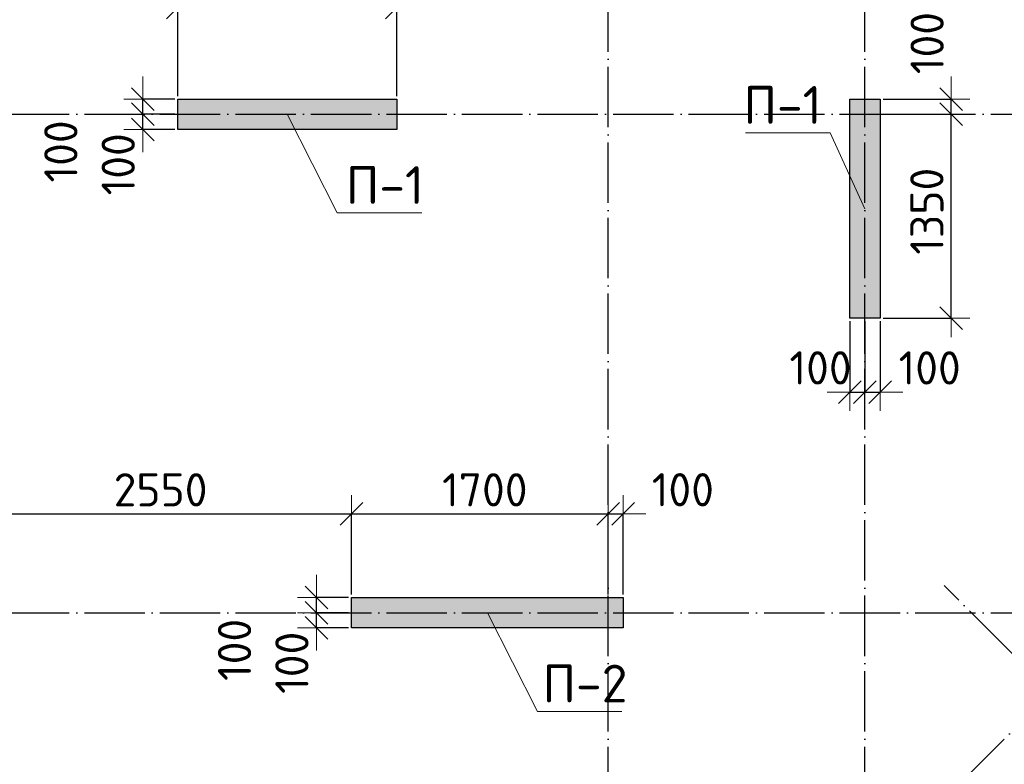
# Model space of a CAD drawing. Header units: millimetres. Extents: x -3495 to 109513, y -3287 to 62337.
# Tile 25 of 41: x 52803 to 59323, y 14197 to 19126. Entities that reach past the tile are written whole.
import ezdxf

# ---------------------------------------------------------------- set-up
doc = ezdxf.new("R2010")
doc.units = ezdxf.units.MM
doc.header["$PDMODE"] = 65
doc.linetypes.add('______11', pattern=[500, 400, -50, 0, -50])
doc.linetypes.add('______5', pattern=[1100, 800, -100, 100, -100])
for name, color, linetype, lineweight in [('Standard', 7, 'Continuous', 25), ('Высотная отметка (отверстия)', 7, 'Continuous', 13), ('Размерная линия_ общее', 7, 'Continuous', 13)]:
    doc.layers.add(name, color=color, linetype=linetype, lineweight=lineweight)
doc.layers.add('Осевая линия_ общее', color=7, linetype='______5', lineweight=13, true_color=0xa0a0a0)
doc.styles.add('ISOCPEUR', font='ISOCPEUR')
doc.dimstyles.new('DIMSTYLE_11', dxfattribs={"dimtxt": 220, "dimasz": 250, "dimexe": 0, "dimexo": 0, "dimgap": 110, "dimtad": 2, "dimdec": 0, "dimrnd": 5, "dimzin": 12, "dimdsep": 46, "dimtxsty": 'ISOCPEUR', "dimblk1": 'ALL_ML_STRICH', "dimblk2": 'ALL_ML_STRICH', "dimsah": 1, "dimcen": 0, "dimclrd": 7, "dimclre": 256, "dimclrt": 7, "dimadec": 0, "dimazin": 0, "dimtfac": 1, "dimtdec": 0, "dimtix": 1, "dimtmove": 2, "dimatfit": 3, "dimfxl": 0, "dimtvp": 1.2, "dimtzin": 0, "dimlwd": 0, "dimlwe": -3, "dimarcsym": 0})
doc.dimstyles.new('DIMSTYLE_3', dxfattribs={"dimtxt": 220, "dimasz": 250, "dimexe": 0, "dimexo": 0, "dimgap": 110, "dimtad": 2, "dimdec": 0, "dimrnd": 5, "dimzin": 12, "dimdsep": 46, "dimtxsty": 'ISOCPEUR', "dimblk1": 'ALL_ML_STRICH', "dimblk2": 'ALL_ML_STRICH', "dimsah": 1, "dimcen": 0, "dimclrd": 7, "dimclre": 256, "dimclrt": 7, "dimadec": 0, "dimazin": 0, "dimtfac": 1, "dimtdec": 0, "dimtix": 1, "dimtmove": 2, "dimatfit": 3, "dimfxl": 0, "dimtzin": 0, "dimlwd": 0, "dimlwe": -3, "dimarcsym": 0})

# ---------------------------------------------------------------- blocks, each defined once
blk = doc.blocks.new('СЛОЖНЫЙ_ОБЪЕКТ_0')
at = {"layer": 'Осевая линия_ общее', "color": 253, "linetype": '______11', "lineweight": -3, "true_color": 0xa0a0a0, "transparency": 33554687}
for p, q in [((56700, -2590), (56700, 47490)), ((58400, -2590), (58400, 47490)), ((50552.2, 5594.3), (66504.5, 21546.6)), ((47230, 18500), (70260, 18500)), ((65387.3, 8917.7), (58924.3, 15380.6)), ((47230, 15200), (76050, 15200))]:
    blk.add_line(p, q, dxfattribs=at)
blk = doc.blocks.new('ALL_ML_STRICH')
at = {"color": 0, "linetype": 'ByBlock', "lineweight": -2}
for p, q in [((-0.3, -0.3), (0.3, 0.3)), ((0, -0.5), (0, 0.5)), ((-1, 0), (0.5, 0))]:
    blk.add_line(p, q, dxfattribs=at)
blk = doc.blocks.new('*D184')
at = {"layer": 'DEFPOINTS', "color": 7, "linetype": 'Continuous', "lineweight": 13, "transparency": 33554687}
for p in [(52450, 15853.8), (52450, 15300), (55000, 15300)]:
    blk.add_point(p, dxfattribs=at)
at = {"layer": 'Размерная линия_ общее', "color": 253, "linetype": 'Continuous', "lineweight": -2, "true_color": 0xa0a0a0, "transparency": 33554687}
for p, q in [((52450, 15320), (52450, 15853.8)), ((55000, 15320), (55000, 15853.8))]:
    blk.add_line(p, q, dxfattribs=at)
at = {"layer": 'Размерная линия_ общее', "color": 7, "linetype": 'Continuous', "lineweight": -2, "transparency": 33554687}
blk.add_line((52450, 15853.8), (55000, 15853.8), dxfattribs=at)
at = {"layer": 'Размерная линия_ общее', "color": 7, "linetype": 'Continuous', "lineweight": 13, "transparency": 33554687, "xscale": 250, "yscale": 250, "zscale": 250, "rotation": 180}
blk.add_blockref('ALL_ML_STRICH', (52450, 15853.8), dxfattribs=at)
at = {"layer": 'Размерная линия_ общее', "color": 7, "linetype": 'Continuous', "lineweight": 13, "transparency": 33554687, "xscale": 250, "yscale": 250, "zscale": 250}
blk.add_blockref('ALL_ML_STRICH', (55000, 15853.8), dxfattribs=at)
at = {"layer": 'Размерная линия_ общее', "color": 7, "linetype": 'Continuous', "lineweight": 13, "transparency": 33554687, "insert": (53736, 16013.8), "char_height": 220, "width": 880, "attachment_point": 5, "style": 'ISOCPEUR'}
blk.add_mtext('\\A1;{2550}', dxfattribs=at)
blk = doc.blocks.new('*D185')
at = {"layer": 'DEFPOINTS', "color": 7, "linetype": 'Continuous', "lineweight": 13, "transparency": 33554687}
for p in [(55000, 15853.8), (55000, 15300), (56700, 15300)]:
    blk.add_point(p, dxfattribs=at)
at = {"layer": 'Размерная линия_ общее', "color": 253, "linetype": 'Continuous', "lineweight": -2, "true_color": 0xa0a0a0, "transparency": 33554687}
for p, q in [((55000, 15320), (55000, 15853.8)), ((56700, 15320), (56700, 15853.8))]:
    blk.add_line(p, q, dxfattribs=at)
at = {"layer": 'Размерная линия_ общее', "color": 7, "linetype": 'Continuous', "lineweight": -2, "transparency": 33554687}
blk.add_line((55000, 15853.8), (56700, 15853.8), dxfattribs=at)
at = {"layer": 'Размерная линия_ общее', "color": 7, "linetype": 'Continuous', "lineweight": 13, "transparency": 33554687, "xscale": 250, "yscale": 250, "zscale": 250, "rotation": 180}
blk.add_blockref('ALL_ML_STRICH', (55000, 15853.8), dxfattribs=at)
at = {"layer": 'Размерная линия_ общее', "color": 7, "linetype": 'Continuous', "lineweight": 13, "transparency": 33554687, "xscale": 250, "yscale": 250, "zscale": 250}
blk.add_blockref('ALL_ML_STRICH', (56700, 15853.8), dxfattribs=at)
at = {"layer": 'Размерная линия_ общее', "color": 7, "linetype": 'Continuous', "lineweight": 13, "transparency": 33554687, "insert": (55883, 16013.8), "char_height": 220, "width": 880, "attachment_point": 5, "style": 'ISOCPEUR'}
blk.add_mtext('\\A1;{1700}', dxfattribs=at)
blk = doc.blocks.new('*D186')
at = {"layer": 'DEFPOINTS', "color": 7, "linetype": 'Continuous', "lineweight": 13, "transparency": 33554687}
for p in [(56700, 15853.8), (56700, 15300), (56800, 15300)]:
    blk.add_point(p, dxfattribs=at)
at = {"layer": 'Размерная линия_ общее', "color": 253, "linetype": 'Continuous', "lineweight": -2, "true_color": 0xa0a0a0, "transparency": 33554687}
for p, q in [((56700, 15320), (56700, 15853.8)), ((56800, 15320), (56800, 15853.8))]:
    blk.add_line(p, q, dxfattribs=at)
at = {"layer": 'Размерная линия_ общее', "color": 7, "linetype": 'Continuous', "lineweight": -2, "transparency": 33554687}
blk.add_line((56700, 15853.8), (56800, 15853.8), dxfattribs=at)
at = {"layer": 'Размерная линия_ общее', "color": 7, "linetype": 'Continuous', "lineweight": 13, "transparency": 33554687, "xscale": 250, "yscale": 250, "zscale": 250}
blk.add_blockref('ALL_ML_STRICH', (56800, 15853.8), dxfattribs=at)
at = {"layer": 'Размерная линия_ общее', "color": 7, "linetype": 'Continuous', "lineweight": 13, "transparency": 33554687, "xscale": 250, "yscale": 250, "zscale": 250, "rotation": 180}
blk.add_blockref('ALL_ML_STRICH', (56700, 15853.8), dxfattribs=at)
at = {"layer": 'Размерная линия_ общее', "color": 7, "linetype": 'Continuous', "lineweight": 13, "transparency": 33554687, "insert": (57194.2, 16014.5), "char_height": 220, "width": 660, "attachment_point": 5, "style": 'ISOCPEUR'}
blk.add_mtext('\\A1;{100}', dxfattribs=at)
blk = doc.blocks.new('*D192')
at = {"layer": 'DEFPOINTS', "color": 7, "linetype": 'Continuous', "lineweight": 13, "transparency": 33554687}
for p in [(51200, 19206.4), (51200, 18600), (53850, 18600)]:
    blk.add_point(p, dxfattribs=at)
at = {"layer": 'Размерная линия_ общее', "color": 253, "linetype": 'Continuous', "lineweight": -2, "true_color": 0xa0a0a0, "transparency": 33554687}
for p, q in [((51200, 18620), (51200, 19206.4)), ((53850, 18620), (53850, 19206.4))]:
    blk.add_line(p, q, dxfattribs=at)
at = {"layer": 'Размерная линия_ общее', "color": 7, "linetype": 'Continuous', "lineweight": -2, "transparency": 33554687}
blk.add_line((51200, 19206.4), (53850, 19206.4), dxfattribs=at)
at = {"layer": 'Размерная линия_ общее', "color": 7, "linetype": 'Continuous', "lineweight": 13, "transparency": 33554687, "xscale": 250, "yscale": 250, "zscale": 250, "rotation": 180}
blk.add_blockref('ALL_ML_STRICH', (51200, 19206.4), dxfattribs=at)
at = {"layer": 'Размерная линия_ общее', "color": 7, "linetype": 'Continuous', "lineweight": 13, "transparency": 33554687, "xscale": 250, "yscale": 250, "zscale": 250}
blk.add_blockref('ALL_ML_STRICH', (53850, 19206.4), dxfattribs=at)
at = {"layer": 'Размерная линия_ общее', "color": 7, "linetype": 'Continuous', "lineweight": 13, "transparency": 33554687, "insert": (52536, 19366.4), "char_height": 220, "width": 880, "attachment_point": 5, "style": 'ISOCPEUR'}
blk.add_mtext('\\A1;{2650}', dxfattribs=at)
blk = doc.blocks.new('*D193')
at = {"layer": 'DEFPOINTS', "color": 7, "linetype": 'Continuous', "lineweight": 13, "transparency": 33554687}
for p in [(53850, 19206.4), (53850, 18600), (55300, 18600)]:
    blk.add_point(p, dxfattribs=at)
at = {"layer": 'Размерная линия_ общее', "color": 253, "linetype": 'Continuous', "lineweight": -2, "true_color": 0xa0a0a0, "transparency": 33554687}
for p, q in [((53850, 18620), (53850, 19206.4)), ((55300, 18620), (55300, 19206.4))]:
    blk.add_line(p, q, dxfattribs=at)
at = {"layer": 'Размерная линия_ общее', "color": 7, "linetype": 'Continuous', "lineweight": -2, "transparency": 33554687}
blk.add_line((53850, 19206.4), (55300, 19206.4), dxfattribs=at)
at = {"layer": 'Размерная линия_ общее', "color": 7, "linetype": 'Continuous', "lineweight": 13, "transparency": 33554687, "xscale": 250, "yscale": 250, "zscale": 250, "rotation": 180}
blk.add_blockref('ALL_ML_STRICH', (53850, 19206.4), dxfattribs=at)
at = {"layer": 'Размерная линия_ общее', "color": 7, "linetype": 'Continuous', "lineweight": 13, "transparency": 33554687, "xscale": 250, "yscale": 250, "zscale": 250}
blk.add_blockref('ALL_ML_STRICH', (55300, 19206.4), dxfattribs=at)
at = {"layer": 'Размерная линия_ общее', "color": 7, "linetype": 'Continuous', "lineweight": 13, "transparency": 33554687, "insert": (54597, 19366.4), "char_height": 220, "width": 880, "attachment_point": 5, "style": 'ISOCPEUR'}
blk.add_mtext('\\A1;{1450}', dxfattribs=at)
blk = doc.blocks.new('*D206')
at = {"layer": 'DEFPOINTS', "color": 7, "linetype": 'Continuous', "lineweight": 13, "transparency": 33554687}
for p in [(58500, 18500), (58500, 17150), (58970.1, 17150)]:
    blk.add_point(p, dxfattribs=at)
at = {"layer": 'Размерная линия_ общее', "color": 253, "linetype": 'Continuous', "lineweight": -2, "true_color": 0xa0a0a0, "transparency": 33554687}
for p, q in [((58520, 18500), (58970.1, 18500)), ((58520, 17150), (58970.1, 17150))]:
    blk.add_line(p, q, dxfattribs=at)
at = {"layer": 'Размерная линия_ общее', "color": 7, "linetype": 'Continuous', "lineweight": -2, "transparency": 33554687}
blk.add_line((58970.1, 17150), (58970.1, 18500), dxfattribs=at)
at = {"layer": 'Размерная линия_ общее', "color": 7, "linetype": 'Continuous', "lineweight": 13, "transparency": 33554687, "xscale": 250, "yscale": 250, "zscale": 250}
for p, rotation in [((58970.1, 18500), 90), ((58970.1, 17150), 270)]:
    blk.add_blockref('ALL_ML_STRICH', p, dxfattribs=dict(at, rotation=rotation))
at = {"layer": 'Размерная линия_ общее', "color": 7, "linetype": 'Continuous', "lineweight": 13, "transparency": 33554687, "insert": (58810.1, 17858), "char_height": 220, "width": 880, "attachment_point": 5, "rotation": 90, "style": 'ISOCPEUR'}
blk.add_mtext('\\A1;{1350}', dxfattribs=at)
blk = doc.blocks.new('*D207')
at = {"layer": 'DEFPOINTS', "color": 7, "linetype": 'Continuous', "lineweight": 13, "transparency": 33554687}
for p in [(58500, 18600), (58500, 18500), (58970.1, 18500)]:
    blk.add_point(p, dxfattribs=at)
at = {"layer": 'Размерная линия_ общее', "color": 253, "linetype": 'Continuous', "lineweight": -2, "true_color": 0xa0a0a0, "transparency": 33554687}
for p, q in [((58520, 18600), (58970.1, 18600)), ((58520, 18500), (58970.1, 18500))]:
    blk.add_line(p, q, dxfattribs=at)
at = {"layer": 'Размерная линия_ общее', "color": 7, "linetype": 'Continuous', "lineweight": -2, "transparency": 33554687}
blk.add_line((58970.1, 18500), (58970.1, 18600), dxfattribs=at)
at = {"layer": 'Размерная линия_ общее', "color": 7, "linetype": 'Continuous', "lineweight": 13, "transparency": 33554687, "xscale": 250, "yscale": 250, "zscale": 250}
for p, rotation in [((58970.1, 18500), 270), ((58970.1, 18600), 90)]:
    blk.add_blockref('ALL_ML_STRICH', p, dxfattribs=dict(at, rotation=rotation))
at = {"layer": 'Размерная линия_ общее', "color": 7, "linetype": 'Continuous', "lineweight": 13, "transparency": 33554687, "insert": (58811.5, 18971.4), "char_height": 220, "width": 660, "attachment_point": 5, "rotation": 90, "style": 'ISOCPEUR'}
blk.add_mtext('\\A1;{100}', dxfattribs=at)
blk = doc.blocks.new('*D234')
at = {"layer": 'DEFPOINTS', "color": 7, "linetype": 'Continuous', "lineweight": 13, "transparency": 33554687}
for p in [(53850, 18500), (53618, 18400), (53850, 18400)]:
    blk.add_point(p, dxfattribs=at)
at = {"layer": 'Размерная линия_ общее', "color": 253, "linetype": 'Continuous', "lineweight": -2, "true_color": 0xa0a0a0, "transparency": 33554687}
for p, q in [((53830, 18500), (53618, 18500)), ((53830, 18400), (53618, 18400))]:
    blk.add_line(p, q, dxfattribs=at)
at = {"layer": 'Размерная линия_ общее', "color": 7, "linetype": 'Continuous', "lineweight": -2, "transparency": 33554687}
blk.add_line((53618, 18400), (53618, 18500), dxfattribs=at)
at = {"layer": 'Размерная линия_ общее', "color": 7, "linetype": 'Continuous', "lineweight": 13, "transparency": 33554687, "xscale": 250, "yscale": 250, "zscale": 250}
for p, rotation in [((53618, 18400), 270), ((53618, 18500), 90)]:
    blk.add_blockref('ALL_ML_STRICH', p, dxfattribs=dict(at, rotation=rotation))
at = {"layer": 'Размерная линия_ общее', "color": 7, "linetype": 'Continuous', "lineweight": 13, "transparency": 33554687, "insert": (53455.6, 18168.8), "char_height": 220, "width": 660, "attachment_point": 5, "rotation": 90, "style": 'ISOCPEUR'}
blk.add_mtext('\\A1;{100}', dxfattribs=at)
blk = doc.blocks.new('*D235')
at = {"layer": 'DEFPOINTS', "color": 7, "linetype": 'Continuous', "lineweight": 13, "transparency": 33554687}
for p in [(53850, 18600), (53618, 18500), (53850, 18500)]:
    blk.add_point(p, dxfattribs=at)
at = {"layer": 'Размерная линия_ общее', "color": 253, "linetype": 'Continuous', "lineweight": -2, "true_color": 0xa0a0a0, "transparency": 33554687}
for p, q in [((53830, 18600), (53618, 18600)), ((53830, 18500), (53618, 18500))]:
    blk.add_line(p, q, dxfattribs=at)
at = {"layer": 'Размерная линия_ общее', "color": 7, "linetype": 'Continuous', "lineweight": -2, "transparency": 33554687}
blk.add_line((53618, 18500), (53618, 18600), dxfattribs=at)
at = {"layer": 'Размерная линия_ общее', "color": 7, "linetype": 'Continuous', "lineweight": 13, "transparency": 33554687, "xscale": 250, "yscale": 250, "zscale": 250}
for p, rotation in [((53618, 18500), 270), ((53618, 18600), 90)]:
    blk.add_blockref('ALL_ML_STRICH', p, dxfattribs=dict(at, rotation=rotation))
at = {"layer": 'Размерная линия_ общее', "color": 7, "linetype": 'Continuous', "lineweight": 13, "transparency": 33554687, "insert": (53075.6, 18254.1), "char_height": 220, "width": 660, "attachment_point": 5, "rotation": 90, "style": 'ISOCPEUR'}
blk.add_mtext('\\A1;{100}', dxfattribs=at)
blk = doc.blocks.new('*D236')
at = {"layer": 'DEFPOINTS', "color": 7, "linetype": 'Continuous', "lineweight": 13, "transparency": 33554687}
for p in [(55000, 15200), (54768, 15100), (55000, 15100)]:
    blk.add_point(p, dxfattribs=at)
at = {"layer": 'Размерная линия_ общее', "color": 253, "linetype": 'Continuous', "lineweight": -2, "true_color": 0xa0a0a0, "transparency": 33554687}
for p, q in [((54980, 15200), (54768, 15200)), ((54980, 15100), (54768, 15100))]:
    blk.add_line(p, q, dxfattribs=at)
at = {"layer": 'Размерная линия_ общее', "color": 7, "linetype": 'Continuous', "lineweight": -2, "transparency": 33554687}
blk.add_line((54768, 15100), (54768, 15200), dxfattribs=at)
at = {"layer": 'Размерная линия_ общее', "color": 7, "linetype": 'Continuous', "lineweight": 13, "transparency": 33554687, "xscale": 250, "yscale": 250, "zscale": 250}
for p, rotation in [((54768, 15100), 270), ((54768, 15200), 90)]:
    blk.add_blockref('ALL_ML_STRICH', p, dxfattribs=dict(at, rotation=rotation))
at = {"layer": 'Размерная линия_ общее', "color": 7, "linetype": 'Continuous', "lineweight": 13, "transparency": 33554687, "insert": (54605.6, 14868.8), "char_height": 220, "width": 660, "attachment_point": 5, "rotation": 90, "style": 'ISOCPEUR'}
blk.add_mtext('\\A1;{100}', dxfattribs=at)
blk = doc.blocks.new('*D237')
at = {"layer": 'DEFPOINTS', "color": 7, "linetype": 'Continuous', "lineweight": 13, "transparency": 33554687}
for p in [(55000, 15300), (54768, 15200), (55000, 15200)]:
    blk.add_point(p, dxfattribs=at)
at = {"layer": 'Размерная линия_ общее', "color": 253, "linetype": 'Continuous', "lineweight": -2, "true_color": 0xa0a0a0, "transparency": 33554687}
for p, q in [((54980, 15300), (54768, 15300)), ((54980, 15200), (54768, 15200))]:
    blk.add_line(p, q, dxfattribs=at)
at = {"layer": 'Размерная линия_ общее', "color": 7, "linetype": 'Continuous', "lineweight": -2, "transparency": 33554687}
blk.add_line((54768, 15200), (54768, 15300), dxfattribs=at)
at = {"layer": 'Размерная линия_ общее', "color": 7, "linetype": 'Continuous', "lineweight": 13, "transparency": 33554687, "xscale": 250, "yscale": 250, "zscale": 250}
for p, rotation in [((54768, 15200), 270), ((54768, 15300), 90)]:
    blk.add_blockref('ALL_ML_STRICH', p, dxfattribs=dict(at, rotation=rotation))
at = {"layer": 'Размерная линия_ общее', "color": 7, "linetype": 'Continuous', "lineweight": 13, "transparency": 33554687, "insert": (54225.6, 14954.1), "char_height": 220, "width": 660, "attachment_point": 5, "rotation": 90, "style": 'ISOCPEUR'}
blk.add_mtext('\\A1;{100}', dxfattribs=at)
blk = doc.blocks.new('*D261')
at = {"layer": 'DEFPOINTS', "color": 7, "linetype": 'Continuous', "lineweight": 13, "transparency": 33554687}
for p in [(57821.6, 13612.5), (58188.9, 13372.4), (58125.3, 13308.8)]:
    blk.add_point(p, dxfattribs=at)
at = {"layer": 'Размерная линия_ общее', "color": 7, "linetype": 'Continuous', "lineweight": -2, "transparency": 33554687}
blk.add_line((57821.6, 13612.5), (57885.2, 13676.2), dxfattribs=at)
at = {"layer": 'Размерная линия_ общее', "color": 253, "linetype": 'Continuous', "lineweight": -2, "true_color": 0xa0a0a0, "transparency": 33554687}
for p, q in [((58174.8, 13386.6), (57885.2, 13676.2)), ((58111.2, 13322.9), (57821.6, 13612.5))]:
    blk.add_line(p, q, dxfattribs=at)
at = {"layer": 'Размерная линия_ общее', "color": 7, "linetype": 'Continuous', "lineweight": 13, "transparency": 33554687, "xscale": 250, "yscale": 250, "zscale": 250}
for p, rotation in [((57885.2, 13676.2), 44.99999999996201), ((57821.6, 13612.5), 224.999999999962)]:
    blk.add_blockref('ALL_ML_STRICH', p, dxfattribs=dict(at, rotation=rotation))
at = {"layer": 'Размерная линия_ общее', "color": 7, "linetype": 'Continuous', "lineweight": 13, "transparency": 33554687, "insert": (57977.2, 13991.6), "char_height": 220, "width": 440, "attachment_point": 5, "rotation": 45, "style": 'ISOCPEUR'}
blk.add_mtext('\\A1;{90}', dxfattribs=at)
blk = doc.blocks.new('*D309')
at = {"layer": 'DEFPOINTS', "color": 7, "linetype": 'Continuous', "lineweight": 13, "transparency": 33554687}
for p in [(58300, 17150), (58400, 17150), (58300, 16660.9)]:
    blk.add_point(p, dxfattribs=at)
at = {"layer": 'Размерная линия_ общее', "color": 253, "linetype": 'Continuous', "lineweight": -2, "true_color": 0xa0a0a0, "transparency": 33554687}
for p, q in [((58300, 17130), (58300, 16660.9)), ((58400, 17130), (58400, 16660.9))]:
    blk.add_line(p, q, dxfattribs=at)
at = {"layer": 'Размерная линия_ общее', "color": 7, "linetype": 'Continuous', "lineweight": -2, "transparency": 33554687}
blk.add_line((58300, 16660.9), (58400, 16660.9), dxfattribs=at)
at = {"layer": 'Размерная линия_ общее', "color": 7, "linetype": 'Continuous', "lineweight": 13, "transparency": 33554687, "xscale": 250, "yscale": 250, "zscale": 250}
blk.add_blockref('ALL_ML_STRICH', (58400, 16660.9), dxfattribs=at)
at = {"layer": 'Размерная линия_ общее', "color": 7, "linetype": 'Continuous', "lineweight": 13, "transparency": 33554687, "xscale": 250, "yscale": 250, "zscale": 250, "rotation": 180}
blk.add_blockref('ALL_ML_STRICH', (58300, 16660.9), dxfattribs=at)
at = {"layer": 'Размерная линия_ общее', "color": 7, "linetype": 'Continuous', "lineweight": 13, "transparency": 33554687, "insert": (58106, 16821.2), "char_height": 220, "width": 660, "attachment_point": 5, "style": 'ISOCPEUR'}
blk.add_mtext('\\A1;{100}', dxfattribs=at)
blk = doc.blocks.new('*D310')
at = {"layer": 'DEFPOINTS', "color": 7, "linetype": 'Continuous', "lineweight": 13, "transparency": 33554687}
for p in [(58400, 17150), (58500, 17150), (58400, 16660.9)]:
    blk.add_point(p, dxfattribs=at)
at = {"layer": 'Размерная линия_ общее', "color": 253, "linetype": 'Continuous', "lineweight": -2, "true_color": 0xa0a0a0, "transparency": 33554687}
for p, q in [((58400, 17130), (58400, 16660.9)), ((58500, 17130), (58500, 16660.9))]:
    blk.add_line(p, q, dxfattribs=at)
at = {"layer": 'Размерная линия_ общее', "color": 7, "linetype": 'Continuous', "lineweight": -2, "transparency": 33554687}
blk.add_line((58400, 16660.9), (58500, 16660.9), dxfattribs=at)
at = {"layer": 'Размерная линия_ общее', "color": 7, "linetype": 'Continuous', "lineweight": 13, "transparency": 33554687, "xscale": 250, "yscale": 250, "zscale": 250}
blk.add_blockref('ALL_ML_STRICH', (58500, 16660.9), dxfattribs=at)
at = {"layer": 'Размерная линия_ общее', "color": 7, "linetype": 'Continuous', "lineweight": 13, "transparency": 33554687, "xscale": 250, "yscale": 250, "zscale": 250, "rotation": 180}
blk.add_blockref('ALL_ML_STRICH', (58400, 16660.9), dxfattribs=at)
at = {"layer": 'Размерная линия_ общее', "color": 7, "linetype": 'Continuous', "lineweight": 13, "transparency": 33554687, "insert": (58828.5, 16820.9), "char_height": 220, "width": 660, "attachment_point": 5, "style": 'ISOCPEUR'}
blk.add_mtext('\\A1;{100}', dxfattribs=at)

msp = doc.modelspace()

# ---------------------------------------------------------------- hatches: boundary and pattern name
at = {"linetype": 'Continuous', "lineweight": 13, "transparency": 33554687}
for points in [[(55300, 18400), (55300, 18600), (53850, 18600), (53850, 18400)], [(55000, 15300), (55000, 15100), (56800, 15100), (56800, 15300)]]:
    msp.add_hatch(color=7, dxfattribs=at).paths.add_polyline_path(points)
at = {"layer": 'Standard', "linetype": 'Continuous', "lineweight": 13, "transparency": 33554687}
msp.add_hatch(color=7, dxfattribs=at).paths.add_polyline_path([(58300, 17150), (58500, 17150), (58500, 18600), (58300, 18600)])

# ---------------------------------------------------------------- linework, layer by layer
at = {"color": 7, "linetype": 'Continuous', "lineweight": -3, "transparency": 33554687}
for p, q in [((53850, 18400), (53850, 18600)), ((53850, 18600), (55300, 18600)), ((55300, 18600), (55300, 18400)), ((55300, 18400), (53850, 18400)), ((55000, 15100), (55000, 15300)), ((55000, 15300), (56800, 15300)), ((56800, 15300), (56800, 15100)), ((56800, 15100), (55000, 15100))]:
    msp.add_line(p, q, dxfattribs=at)
at = {"layer": 'Standard', "color": 7, "linetype": 'Continuous', "lineweight": -3, "transparency": 33554687}
for p, q in [((58300, 17150), (58300, 18600)), ((58300, 18600), (58500, 18600)), ((58500, 18600), (58500, 17150)), ((58500, 17150), (58300, 17150))]:
    msp.add_line(p, q, dxfattribs=at)
at = {"layer": 'Высотная отметка (отверстия)', "color": 7, "linetype": 'Continuous', "lineweight": 13, "transparency": 33554687}
for points in [[(54575, 18500), (54906.2, 17846.5), (55466.2, 17846.5)], [(54575, 18500), (54906.2, 17846.5), (55466.2, 17846.5)], [(58400, 17875), (58169.3, 18376.9), (57609.3, 18376.9)], [(55900, 15200), (56231.2, 14546.5), (56791.2, 14546.5)]]:
    msp.add_lwpolyline(points, dxfattribs=at)

# ---------------------------------------------------------------- block references
at = {"layer": 'Осевая линия_ общее', "color": 253, "linetype": '______11', "lineweight": -3, "true_color": 0xa0a0a0, "transparency": 33554687}
msp.add_blockref('СЛОЖНЫЙ_ОБЪЕКТ_0', (0, 0), dxfattribs=at)

# ---------------------------------------------------------------- texts
at = {"layer": 'Высотная отметка (отверстия)', "color": 7, "linetype": 'Continuous', "lineweight": 13, "transparency": 33554687, "char_height": 250, "attachment_point": 8, "style": 'ISOCPEUR'}
for s, insert, width in [('\\A1;{\\fISOCPEUR|i0|b0;\\H250.000000;\\W1.000000;\\C7;П-1}\\P', (57854.3, 18436.9), 604.167), ('\\A1;{\\fISOCPEUR|i0|b0;\\H250.000000;\\W1.000000;\\C7;П-1}\\P', (55221.2, 17906.5), 604.167), ('\\A1;{\\fISOCPEUR|i0|b0;\\H250.000000;\\W1.000000;\\C7;П-1}\\P', (55221.2, 17906.5), 604.167), ('\\A1;{\\fISOCPEUR|i0|b0;\\H250.000000;\\W1.000000;\\C7;П-2}\\P', (56546.2, 14606.5), 664.583)]:
    msp.add_mtext(s, dxfattribs=dict(at, insert=insert, width=width))

# ---------------------------------------------------------------- dimensions: what is measured, and where the dimension line sits
at = {"layer": 'Размерная линия_ общее', "color": 7, "linetype": 'Continuous', "lineweight": 13, "transparency": 33554687}
for base, p1, p2, dimstyle, picture, middle in [((53850, 19206.4), (51200, 18620), (53850, 18620), 'DIMSTYLE_3', '*D192', (52536, 19366.4)), ((55300, 19206.4), (53850, 18620), (55300, 18620), 'DIMSTYLE_3', '*D193', (54597, 19366.4)), ((58400, 16660.9), (58300, 17130), (58400, 17130), 'DIMSTYLE_11', '*D309', (58106, 16821.2)), ((58500, 16660.9), (58400, 17130), (58500, 17130), 'DIMSTYLE_11', '*D310', (58828.5, 16820.9)), ((55000, 15853.8), (52450, 15320), (55000, 15320), 'DIMSTYLE_3', '*D184', (53736, 16013.8)), ((56700, 15853.8), (55000, 15320), (56700, 15320), 'DIMSTYLE_3', '*D185', (55883, 16013.8)), ((56800, 15853.8), (56700, 15320), (56800, 15320), 'DIMSTYLE_11', '*D186', (57194.2, 16014.5))]:
    dim = msp.add_linear_dim(base=base, p1=p1, p2=p2, dimstyle=dimstyle, override={"dimpost": '<>', "dimclrd": 7, "dimclre": 253, "dimclrt": 7, "dimlwd": 0, "dimlwe": 65533}, dxfattribs=at)
    dim.commit()
    dim.dimension.update_dxf_attribs({"geometry": picture, "text_midpoint": middle, "dimtype": 160})
for base, p1, p2, angle, dimstyle, picture, middle in [((58970.1, 18600), (58520, 18500), (58520, 18600), 90, 'DIMSTYLE_11', '*D207', (58811.5, 18971.4)), ((53618, 18600), (53830, 18500), (53830, 18600), 90, 'DIMSTYLE_11', '*D235', (53075.6, 18254.1)), ((53618, 18500), (53830, 18400), (53830, 18500), 90, 'DIMSTYLE_11', '*D234', (53455.6, 18168.8)), ((58970.1, 18500), (58520, 17150), (58520, 18500), 90, 'DIMSTYLE_3', '*D206', (58810.1, 17858)), ((54768, 15300), (54980, 15200), (54980, 15300), 90, 'DIMSTYLE_11', '*D237', (54225.6, 14954.1)), ((54768, 15200), (54980, 15100), (54980, 15200), 90, 'DIMSTYLE_11', '*D236', (54605.6, 14868.8)), ((57885.2, 13676.2), (58111.2, 13322.9), (58174.8, 13386.6), 45, 'DIMSTYLE_11', '*D261', (57977.2, 13991.6))]:
    dim = msp.add_linear_dim(base=base, p1=p1, p2=p2, angle=angle, dimstyle=dimstyle, override={"dimpost": '<>', "dimclrd": 7, "dimclre": 253, "dimclrt": 7, "dimlwd": 0, "dimlwe": 65533}, dxfattribs=at)
    dim.commit()
    dim.dimension.update_dxf_attribs({"geometry": picture, "text_midpoint": middle, "dimtype": 160})

doc.saveas('drawing.dxf')
